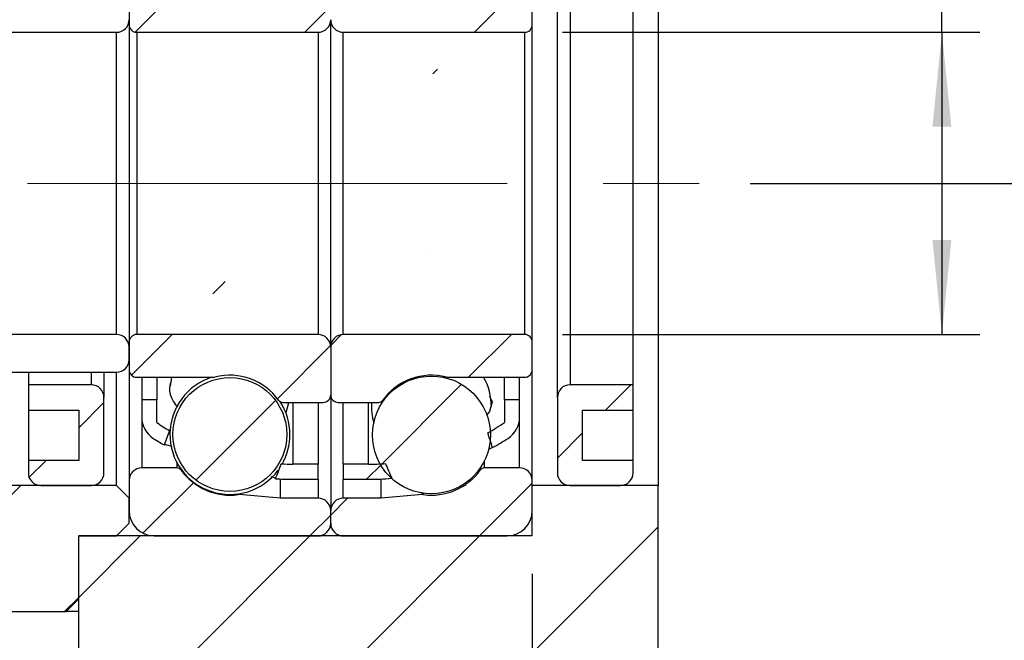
# Model space of a CAD drawing. Header units: millimetres. Extents: x 28 to 295, y 13 to 199.
# Tile 5 of 6: x 244 to 270, y 42 to 58. Entities that reach past the tile are written whole.
import ezdxf

# ---------------------------------------------------------------- set-up
doc = ezdxf.new("R2010")
doc.units = ezdxf.units.MM
doc.linetypes.add('CENTERX2', pattern=[20.319999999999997, 12.7, -2.54, 2.54, -2.54])
doc.layers.add('FORMAT', color=7, linetype='Continuous')
doc.styles.add('SLDTEXTSTYLE0', font='TXT', dxfattribs={"width": 0.75})
doc.dimstyles.new('SLDDIMSTYLE3', dxfattribs={"dimtxt": 3.5, "dimasz": 2.5, "dimexe": 0, "dimexo": 0.0625, "dimgap": 0.875, "dimtad": 1, "dimdec": 1, "dimlfac": 1.5, "dimrnd": 1e-09, "dimzin": 12, "dimdsep": 46, "dimtxsty": 'SLDTEXTSTYLE0', "dimsah": 1, "dimcen": 0.09, "dimadec": 0, "dimazin": 3, "dimtfac": 1, "dimtdec": 1, "dimtmove": 0, "dimatfit": 0, "dimfxl": 0, "dimfrac": 2, "dimtolj": 1, "dimtzin": 12, "dimarcsym": 0})
doc.dimstyles.new('SLDDIMSTYLE4', dxfattribs={"dimtxt": 3.5, "dimasz": 2.5, "dimexe": 0, "dimexo": 0.0625, "dimgap": 0.875, "dimtad": 1, "dimlfac": 1.5, "dimrnd": 1e-09, "dimzin": 12, "dimdsep": 46, "dimtxsty": 'SLDTEXTSTYLE0', "dimsah": 1, "dimcen": 0.09, "dimadec": 0, "dimazin": 3, "dimtfac": 1, "dimtofl": 0, "dimtmove": 0, "dimatfit": 3, "dimfxl": 0, "dimfrac": 2, "dimtolj": 1, "dimtzin": 12, "dimarcsym": 0})
doc.dimstyles.new('SLDDIMSTYLE5', dxfattribs={"dimtxt": 3.5, "dimasz": 2.5, "dimexe": 0, "dimexo": 0.0625, "dimgap": 0.875, "dimtad": 1, "dimlfac": 1.5, "dimrnd": 1e-09, "dimzin": 12, "dimdsep": 46, "dimtxsty": 'SLDTEXTSTYLE0', "dimsah": 1, "dimcen": 0.09, "dimadec": 0, "dimazin": 3, "dimtfac": 1, "dimtmove": 0, "dimatfit": 0, "dimfxl": 0, "dimfrac": 2, "dimtolj": 1, "dimtzin": 12, "dimarcsym": 0})
doc.dimstyles.new('SLDDIMSTYLE7', dxfattribs={"dimtxt": 3.5, "dimasz": 2.5, "dimexe": 0, "dimexo": 0.0625, "dimgap": 0.875, "dimtad": 1, "dimlfac": 1.5, "dimrnd": 1e-09, "dimzin": 12, "dimdsep": 46, "dimtxsty": 'SLDTEXTSTYLE0', "dimsah": 1, "dimcen": 0.09, "dimadec": 0, "dimazin": 3, "dimtol": 1, "dimtp": 0.02, "dimtm": 0.02, "dimtfac": 1, "dimtmove": 0, "dimatfit": 0, "dimfxl": 0, "dimfrac": 2, "dimtolj": 1, "dimarcsym": 0})
pattern_1 = [(45, (0, 0), (-2.245064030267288, 2.245064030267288), [])]

# ---------------------------------------------------------------- blocks, each defined once
blk = doc.blocks.new('_D_14')
at = {"layer": 'FORMAT', "color": 7}
for p, q in [((267.9461222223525, 58.00848453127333), (267.9461222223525, 69.33795329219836)), ((257.9050805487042, 58.00848453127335), (268.9461222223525, 58.00848453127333)), ((267.9461222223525, 58.00848453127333), (267.9461222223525, 50.00848453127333)), ((257.9050805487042, 50.00848453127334), (268.9461222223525, 50.00848453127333))]:
    blk.add_line(p, q, dxfattribs=at)
for points in [[(267.9461222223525, 58.00848453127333), (267.6961222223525, 55.50848453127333), (268.1961222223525, 55.50848453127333)], [(267.9461222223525, 50.00848453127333), (268.1961222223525, 52.50848453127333), (267.6961222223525, 52.50848453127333)]]:
    blk.add_solid(points, dxfattribs=at)
at = {"layer": 'FORMAT', "color": 7, "char_height": 3.5, "attachment_point": 1, "rotation": 90.0000000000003, "style": 'SLDTEXTSTYLE0'}
for s, insert in [('12', (263.3809129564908, 64.16573043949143)), ('%%c', (263.4343851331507, 58.88729304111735))]:
    blk.add_mtext(s, dxfattribs=dict(at, insert=insert))
blk = doc.blocks.new('_D_15')
at = {"layer": 'FORMAT', "color": 7}
for p, q in [((276.4384138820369, 54.00848453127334), (276.4384138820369, 59.50848453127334)), ((262.875117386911, 54.00848453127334), (277.4384138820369, 54.00848453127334)), ((276.4384138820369, 54.00848453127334), (276.4384138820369, 37.34181786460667)), ((261.4384138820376, 37.34181786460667), (277.4384138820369, 37.34181786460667)), ((276.4384138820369, 37.34181786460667), (276.4384138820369, 31.84181786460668))]:
    blk.add_line(p, q, dxfattribs=at)
for points in [[(276.4384138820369, 54.00848453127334), (276.6884138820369, 56.50848453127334), (276.1884138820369, 56.50848453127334)], [(276.4384138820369, 37.34181786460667), (276.1884138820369, 34.84181786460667), (276.6884138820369, 34.84181786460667)]]:
    blk.add_solid(points, dxfattribs=at)
at = {"layer": 'FORMAT', "color": 7, "char_height": 3.5, "attachment_point": 1, "rotation": 90.00000000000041, "style": 'SLDTEXTSTYLE0'}
for s, insert in [('±0.02', (271.926676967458, 42.30858179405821)), ('25', (271.9266769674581, 35.82385940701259))]:
    blk.add_mtext(s, dxfattribs=dict(at, insert=insert))
blk = doc.blocks.new('_D_16')
at = {"layer": 'FORMAT', "color": 7}
for p, q in [((257.1050805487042, 43.67515119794), (257.1050805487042, 29.50688863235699)), ((260.4384138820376, 36.34181786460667), (260.4384138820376, 29.50688863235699)), ((257.1050805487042, 30.50688863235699), (251.6050805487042, 30.50688863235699)), ((257.1050805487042, 30.50688863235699), (260.4384138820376, 30.50688863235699)), ((260.4384138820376, 30.50688863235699), (266.0394746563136, 30.50688863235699))]:
    blk.add_line(p, q, dxfattribs=at)
for points in [[(257.1050805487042, 30.50688863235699), (254.6050805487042, 30.75688863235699), (254.6050805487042, 30.25688863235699)], [(260.4384138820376, 30.50688863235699), (262.9384138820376, 30.25688863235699), (262.9384138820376, 30.75688863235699)]]:
    blk.add_solid(points, dxfattribs=at)
at = {"layer": 'FORMAT', "color": 7, "insert": (263.4533634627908, 35.01862554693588), "char_height": 3.5, "attachment_point": 1, "style": 'SLDTEXTSTYLE0'}
blk.add_mtext('5', dxfattribs=at)
blk = doc.blocks.new('_D_17')
at = {"layer": 'FORMAT', "color": 7}
for p, q in [((237.3717472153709, 57.34181786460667), (237.3717472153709, 29.50688863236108)), ((257.1050805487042, 43.67515119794), (257.1050805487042, 29.50688863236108)), ((237.3717472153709, 30.50688863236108), (231.8717472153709, 30.50688863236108)), ((237.3717472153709, 30.50688863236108), (257.1050805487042, 30.50688863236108)), ((257.1050805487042, 30.50688863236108), (262.6050805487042, 30.50688863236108))]:
    blk.add_line(p, q, dxfattribs=at)
for points in [[(237.3717472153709, 30.50688863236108), (234.8717472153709, 30.75688863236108), (234.8717472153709, 30.25688863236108)], [(257.1050805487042, 30.50688863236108), (259.6050805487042, 30.25688863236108), (259.6050805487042, 30.75688863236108)]]:
    blk.add_solid(points, dxfattribs=at)
at = {"layer": 'FORMAT', "color": 7, "char_height": 3.5, "attachment_point": 1, "style": 'SLDTEXTSTYLE0'}
for s, insert in [('(', (241.6886443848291, 35.01862554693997)), (')', (252.4608670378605, 35.01862554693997)), ('29.6', (243.4094777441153, 35.01862554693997))]:
    blk.add_mtext(s, dxfattribs=dict(at, insert=insert))

msp = doc.modelspace()

# ---------------------------------------------------------------- hatches: boundary and pattern name
at = {"layer": 'FORMAT', "linetype": 'Continuous', "lineweight": 18}
h = msp.add_hatch(dxfattribs=at)
h.set_pattern_fill('ANSI31', color=256, style=0)
h.set_pattern_definition(pattern_1)
edge = h.paths.add_edge_path(flags=0)
edge.add_line((252.1050805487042, 61.84181786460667), (252.1050805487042, 61.44181786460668))
edge.add_line((252.1050805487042, 61.44181786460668), (252.7717472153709, 61.44181786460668))
edge.add_arc((252.7717472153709, 55.00090877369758), 6.440909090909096, 79.53083814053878, 89.9999999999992, ccw=False)
edge.add_ellipse((251.9458493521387, 54.00848453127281), major_axis=(3.065339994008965, 8.045773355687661), ratio=0.1800248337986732, start_angle=21.885359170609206, end_angle=28.63573755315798, ccw=False)
edge.add_arc((252.7717472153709, 55.00090877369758), 6.840909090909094, 77.51735067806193, 90)
edge.add_line((252.7717472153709, 61.84181786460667), (252.1050805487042, 61.84181786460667))
h = msp.add_hatch(dxfattribs=at)
h.set_pattern_fill('ANSI31', color=256, style=0)
h.set_pattern_definition(pattern_1)
edge = h.paths.add_edge_path(flags=0)
edge.add_arc((256.1050805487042, 60.19803859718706), 0.6666666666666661, 0, 57.32471344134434)
edge.add_arc((252.7717472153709, 55.00090877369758), 6.840909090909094, 57.32471344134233, 68.0880434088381)
edge.add_ellipse((251.9458493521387, 54.00848453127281), major_axis=(3.065339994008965, 8.045773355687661), ratio=0.1800248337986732, start_angle=332.77050959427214, end_angle=339.43376849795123, ccw=False)
edge.add_arc((252.7717472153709, 55.00090877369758), 6.440909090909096, 56.018353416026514, 66.55645115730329, ccw=False)
edge.add_line((256.3717472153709, 60.34181786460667), (256.3717472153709, 59.74181786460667))
edge.add_line((256.3717472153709, 59.74181786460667), (256.7717472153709, 59.74181786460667))
edge.add_line((256.7717472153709, 59.74181786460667), (256.7717472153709, 60.19803859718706))
h = msp.add_hatch(dxfattribs=at)
h.set_pattern_fill('ANSI31', color=256, style=0)
h.set_pattern_definition(pattern_1)
edge = h.paths.add_edge_path(flags=0)
edge.add_line((246.4384138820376, 58.94181786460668), (246.4384138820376, 58.20848453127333))
edge.add_arc((246.6384138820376, 58.20848453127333), 0.2000000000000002, 180, 270.0000000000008)
edge.add_line((246.6384138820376, 58.00848453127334), (251.4384138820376, 58.00848453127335))
edge.add_arc((251.4384138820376, 58.34181786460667), 0.3333333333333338, 270.0000000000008, 360.000000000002)
edge.add_line((251.7717472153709, 58.34181786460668), (251.7717472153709, 59.60848453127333))
edge.add_arc((251.5717472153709, 59.60848453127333), 0.2000000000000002, 0, 90)
edge.add_line((251.5717472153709, 59.80848453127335), (250.5055331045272, 59.80848453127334))
edge.add_arc((250.5055331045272, 59.67515119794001), 0.1333333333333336, 90, 144.4710803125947)
edge.add_arc((249.1050805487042, 60.67515119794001), 1.5875, 255.5861465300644, 324.4710803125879, ccw=False)
edge.add_arc((248.6767237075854, 59.00848453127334), 0.1333333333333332, 75.5861465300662, 90)
edge.add_line((248.6767237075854, 59.14181786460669), (246.6384138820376, 59.14181786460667))
edge.add_arc((246.6384138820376, 58.94181786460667), 0.2, 90, 179.9999999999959)
h = msp.add_hatch(dxfattribs=at)
h.set_pattern_fill('ANSI31', color=256, style=0)
h.set_pattern_definition(pattern_1)
edge = h.paths.add_edge_path(flags=0)
edge.add_line((252.1050805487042, 58.00848453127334), (256.9050805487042, 58.00848453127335))
edge.add_arc((256.9050805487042, 58.20848453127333), 0.2000000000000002, 270.0000000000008, 360.0000000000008)
edge.add_line((257.1050805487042, 58.20848453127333), (257.1050805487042, 58.94181786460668))
edge.add_arc((256.9050805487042, 58.94181786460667), 0.2, 4.071109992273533e-12, 90)
edge.add_line((256.9050805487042, 59.14181786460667), (254.8667707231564, 59.14181786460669))
edge.add_arc((254.8667707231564, 59.00848453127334), 0.1333333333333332, 90, 104.4138534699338)
edge.add_arc((254.4384138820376, 60.67515119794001), 1.5875, 215.5289196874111, 284.4138534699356, ccw=False)
edge.add_arc((253.0379613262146, 59.67515119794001), 0.1333333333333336, 35.52891968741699, 90)
edge.add_line((253.0379613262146, 59.80848453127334), (251.9717472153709, 59.80848453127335))
edge.add_arc((251.9717472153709, 59.60848453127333), 0.2000000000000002, 90, 180)
edge.add_line((251.7717472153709, 59.60848453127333), (251.7717472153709, 58.34181786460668))
edge.add_arc((252.1050805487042, 58.34181786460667), 0.3333333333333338, 179.9999999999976, 270.0000000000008)
h = msp.add_hatch(dxfattribs=at)
h.set_pattern_fill('ANSI31', color=256, style=0)
h.set_pattern_definition(pattern_1)
edge = h.paths.add_edge_path(flags=0)
edge.add_line((242.7717472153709, 58.34181786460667), (243.1050805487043, 58.00848453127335))
edge.add_line((243.1050805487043, 58.00848453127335), (246.1050805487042, 58.00848453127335))
edge.add_arc((246.1050805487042, 58.34181786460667), 0.3333333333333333, 270.0000000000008, 360.0000000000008)
edge.add_line((246.4384138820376, 58.34181786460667), (246.4384138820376, 58.67515119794))
edge.add_arc((246.1050805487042, 58.67515119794), 0.3333333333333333, 0, 90)
edge.add_line((246.1050805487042, 59.00848453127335), (243.1050805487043, 59.00848453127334))
edge.add_line((243.1050805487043, 59.00848453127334), (242.7717472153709, 58.67515119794))
edge.add_line((242.7717472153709, 58.67515119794), (242.7717472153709, 58.34181786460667))
h = msp.add_hatch(dxfattribs=at)
h.set_pattern_fill('ANSI31', color=256, style=0)
h.set_pattern_definition(pattern_1)
edge = h.paths.add_edge_path(flags=0)
edge.add_arc((247.4384138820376, 47.81893046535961), 0.6666666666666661, 180, 237.3247134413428)
edge.add_arc((250.7717472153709, 53.0160602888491), 6.840909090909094, 237.3247134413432, 240.1493328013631)
edge.add_ellipse((251.5976450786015, 54.00848453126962), major_axis=(-21.24056130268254, -56.78929916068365), ratio=0.02556424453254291, start_angle=277.1656216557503, end_angle=277.55242861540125, ccw=False)
edge.add_arc((250.7717472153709, 53.0160602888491), 6.440909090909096, 236.0183534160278, 239.55125600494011, ccw=False)
edge.add_line((247.1717472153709, 47.67515119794), (247.1717472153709, 48.27515119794))
edge.add_line((247.1717472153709, 48.27515119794), (246.7717472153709, 48.27515119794))
edge.add_line((246.7717472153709, 48.27515119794), (246.7717472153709, 47.81893046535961))
h = msp.add_hatch(dxfattribs=at)
h.set_pattern_fill('ANSI31', color=256, style=0)
h.set_pattern_definition(pattern_1)
edge = h.paths.add_edge_path(flags=0)
edge.add_ellipse((251.9458493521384, 54.00848453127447), major_axis=(6.317948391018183, -16.82634770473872), ratio=0.08623864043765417, start_angle=63.59837899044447, end_angle=65.0375919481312, ccw=False)
edge.add_arc((252.7717472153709, 53.0160602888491), 6.840909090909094, 298.6810139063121, 302.6752865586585)
edge.add_arc((256.1050805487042, 47.81893046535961), 0.6666666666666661, 302.6752865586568, 360.0000000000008)
edge.add_line((256.7717472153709, 47.81893046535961), (256.7717472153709, 48.27515119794))
edge.add_line((256.7717472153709, 48.27515119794), (256.3717472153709, 48.27515119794))
edge.add_line((256.3717472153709, 48.27515119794), (256.3717472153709, 47.67515119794))
edge.add_arc((252.7717472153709, 53.0160602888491), 6.440909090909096, 299.3396430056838, 303.98164658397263, ccw=False)
h = msp.add_hatch(dxfattribs=at)
h.set_pattern_fill('ANSI31', color=256, style=0)
h.set_pattern_definition(pattern_1)
edge = h.paths.add_edge_path(flags=0)
edge.add_line((251.4384138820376, 46.17515119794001), (251.4384138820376, 46.57515119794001))
edge.add_line((251.4384138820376, 46.57515119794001), (250.7717472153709, 46.57515119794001))
edge.add_arc((250.7717472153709, 53.0160602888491), 6.440909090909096, 267.2509269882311, 270, ccw=False)
edge.add_ellipse((251.5976450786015, 54.00848453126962), major_axis=(-21.24056130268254, -56.78929916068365), ratio=0.02556424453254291, start_angle=82.63528271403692, end_angle=83.03450359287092, ccw=False)
edge.add_arc((250.7717472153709, 53.0160602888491), 6.840909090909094, 266.1693711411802, 270.0000000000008)
edge.add_line((250.7717472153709, 46.17515119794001), (251.4384138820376, 46.17515119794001))
h = msp.add_hatch(dxfattribs=at)
h.set_pattern_fill('ANSI31', color=256, style=0)
h.set_pattern_definition(pattern_1)
edge = h.paths.add_edge_path(flags=0)
edge.add_arc((252.7717472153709, 53.0160602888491), 6.440909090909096, 270, 274.0074437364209, ccw=False)
edge.add_line((252.7717472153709, 46.57515119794), (252.1050805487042, 46.57515119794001))
edge.add_line((252.1050805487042, 46.57515119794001), (252.1050805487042, 46.17515119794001))
edge.add_line((252.1050805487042, 46.17515119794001), (252.7717472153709, 46.17515119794))
edge.add_arc((252.7717472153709, 53.0160602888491), 6.840909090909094, 270.0000000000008, 275.1492471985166)
edge.add_ellipse((251.9458493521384, 54.00848453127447), major_axis=(6.317948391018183, -16.82634770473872), ratio=0.08623864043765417, start_angle=294.2875728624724, end_angle=295.7686352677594, ccw=False)
h = msp.add_hatch(dxfattribs=at)
h.set_pattern_fill('ANSI31', color=256, style=0)
h.set_pattern_definition(pattern_1)
edge = h.paths.add_edge_path(flags=0)
edge.add_line((243.1050805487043, 50.00848453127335), (242.7717472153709, 49.67515119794))
edge.add_line((242.7717472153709, 49.67515119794), (242.7717472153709, 49.34181786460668))
edge.add_line((242.7717472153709, 49.34181786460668), (243.1050805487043, 49.00848453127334))
edge.add_line((243.1050805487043, 49.00848453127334), (246.1050805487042, 49.00848453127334))
edge.add_arc((246.1050805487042, 49.34181786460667), 0.3333333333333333, 270.0000000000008, 360.0000000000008)
edge.add_line((246.4384138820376, 49.34181786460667), (246.4384138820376, 49.67515119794))
edge.add_arc((246.1050805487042, 49.67515119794), 0.3333333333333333, 0, 90)
edge.add_line((246.1050805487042, 50.00848453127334), (243.1050805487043, 50.00848453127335))
h = msp.add_hatch(dxfattribs=at)
h.set_pattern_fill('ANSI31', color=256, style=0)
h.set_pattern_definition(pattern_1)
edge = h.paths.add_edge_path(flags=0)
edge.add_line((251.4384138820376, 50.00848453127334), (246.6384138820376, 50.00848453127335))
edge.add_arc((246.6384138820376, 49.80848453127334), 0.2000000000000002, 90, 180)
edge.add_line((246.4384138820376, 49.80848453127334), (246.4384138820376, 49.07515119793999))
edge.add_arc((246.6384138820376, 49.07515119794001), 0.2, 180.0000000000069, 270.0000000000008)
edge.add_line((246.6384138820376, 48.87515119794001), (248.6767237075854, 48.87515119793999))
edge.add_arc((248.6767237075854, 49.00848453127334), 0.1333333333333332, 270.0000000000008, 284.4138534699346)
edge.add_arc((249.1050805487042, 47.34181786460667), 1.5875, 35.52891968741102, 104.4138534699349, ccw=False)
edge.add_arc((250.5055331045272, 48.34181786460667), 0.1333333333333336, 215.5289196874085, 270.0000000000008)
edge.add_line((250.5055331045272, 48.20848453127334), (251.5717472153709, 48.20848453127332))
edge.add_arc((251.5717472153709, 48.40848453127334), 0.2000000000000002, 270.0000000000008, 360.0000000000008)
edge.add_line((251.7717472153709, 48.40848453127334), (251.7717472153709, 49.67515119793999))
edge.add_arc((251.4384138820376, 49.67515119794), 0.3333333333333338, 359.9999999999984, 450.0000000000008)
h = msp.add_hatch(dxfattribs=at)
h.set_pattern_fill('ANSI31', color=256, style=0)
h.set_pattern_definition(pattern_1)
edge = h.paths.add_edge_path(flags=0)
edge.add_line((257.1050805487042, 49.07515119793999), (257.1050805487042, 49.80848453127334))
edge.add_arc((256.9050805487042, 49.80848453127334), 0.2000000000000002, 0, 90)
edge.add_line((256.9050805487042, 50.00848453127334), (252.1050805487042, 50.00848453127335))
edge.add_arc((252.1050805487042, 49.67515119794), 0.3333333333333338, 90, 180.0000000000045)
edge.add_line((251.7717472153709, 49.67515119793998), (251.7717472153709, 48.40848453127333))
edge.add_arc((251.9717472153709, 48.40848453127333), 0.2000000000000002, 180, 270.0000000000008)
edge.add_line((251.9717472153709, 48.20848453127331), (253.0379613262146, 48.20848453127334))
edge.add_arc((253.0379613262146, 48.34181786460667), 0.1333333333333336, 270.0000000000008, 324.4710803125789)
edge.add_arc((254.4384138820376, 47.34181786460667), 1.5875, 75.5861465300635, 144.4710803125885, ccw=False)
edge.add_arc((254.8667707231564, 49.00848453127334), 0.1333333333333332, 255.5861465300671, 270.0000000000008)
edge.add_line((254.8667707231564, 48.87515119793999), (256.9050805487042, 48.87515119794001))
edge.add_arc((256.9050805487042, 49.07515119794), 0.2, 270.0000000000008, 359.9999999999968)
h = msp.add_hatch(dxfattribs=at)
h.set_pattern_fill('ANSI31', color=256, style=0)
h.set_pattern_definition(pattern_1)
edge = h.paths.add_edge_path(flags=0)
edge.add_arc((249.1050805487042, 47.36050711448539), 1.507088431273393, 0, 360)
h = msp.add_hatch(dxfattribs=at)
h.set_pattern_fill('ANSI31', color=256, style=0)
h.set_pattern_definition(pattern_1)
edge = h.paths.add_edge_path(flags=0)
edge.add_arc((254.4384138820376, 47.34844725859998), 1.559425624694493, 0, 360)
h = msp.add_hatch(dxfattribs=at)
h.set_pattern_fill('ANSI31', color=256, style=0)
h.set_pattern_definition(pattern_1)
edge = h.paths.add_edge_path(flags=0)
edge.add_line((243.7717472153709, 48.00848453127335), (245.1050805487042, 48.00848453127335))
edge.add_line((245.1050805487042, 48.00848453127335), (245.1050805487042, 46.67515119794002))
edge.add_line((245.1050805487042, 46.67515119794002), (243.7717472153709, 46.67515119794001))
edge.add_line((243.7717472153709, 46.67515119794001), (243.7717472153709, 46.34181786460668))
edge.add_arc((244.1050805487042, 46.34181786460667), 0.3333333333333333, 179.9999999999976, 270.0000000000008)
edge.add_line((244.1050805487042, 46.00848453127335), (245.4384138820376, 46.00848453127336))
edge.add_arc((245.4384138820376, 46.34181786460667), 0.3333333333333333, 270.0000000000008, 360.0000000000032)
edge.add_line((245.7717472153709, 46.34181786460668), (245.7717472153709, 48.34181786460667))
edge.add_arc((245.4384138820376, 48.34181786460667), 0.3333333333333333, 0, 90)
edge.add_line((245.4384138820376, 48.67515119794), (243.7717472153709, 48.67515119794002))
edge.add_line((243.7717472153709, 48.67515119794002), (243.7717472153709, 48.00848453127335))
h = msp.add_hatch(dxfattribs=at)
h.set_pattern_fill('ANSI31', color=256, style=0)
h.set_pattern_definition(pattern_1)
edge = h.paths.add_edge_path(flags=0)
edge.add_line((259.7717472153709, 46.67515119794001), (258.4384138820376, 46.67515119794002))
edge.add_line((258.4384138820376, 46.67515119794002), (258.4384138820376, 48.00848453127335))
edge.add_line((258.4384138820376, 48.00848453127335), (259.7717472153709, 48.00848453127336))
edge.add_line((259.7717472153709, 48.00848453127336), (259.7717472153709, 48.67515119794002))
edge.add_line((259.7717472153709, 48.67515119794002), (258.1050805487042, 48.67515119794))
edge.add_arc((258.1050805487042, 48.34181786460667), 0.3333333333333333, 90, 180)
edge.add_line((257.7717472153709, 48.34181786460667), (257.7717472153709, 46.34181786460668))
edge.add_arc((258.1050805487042, 46.34181786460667), 0.3333333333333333, 179.9999999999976, 270.0000000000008)
edge.add_line((258.1050805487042, 46.00848453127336), (259.4384138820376, 46.00848453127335))
edge.add_arc((259.4384138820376, 46.34181786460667), 0.3333333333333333, 270.0000000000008, 360.0000000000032)
edge.add_line((259.7717472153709, 46.34181786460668), (259.7717472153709, 46.67515119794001))
h = msp.add_hatch(dxfattribs=at)
h.set_pattern_fill('ANSI31', color=256, style=0)
h.set_pattern_definition(pattern_1)
edge = h.paths.add_edge_path(flags=0)
edge.add_line((247.1050805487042, 44.67515119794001), (251.4384138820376, 44.67515119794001))
edge.add_arc((251.4384138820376, 45.00848453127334), 0.3333333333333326, 270.0000000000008, 360.0000000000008)
edge.add_line((251.7717472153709, 45.00848453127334), (251.7717472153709, 45.34181786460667))
edge.add_arc((251.4384138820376, 45.34181786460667), 0.3333333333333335, 0, 90)
edge.add_line((251.4384138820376, 45.67515119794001), (250.4384138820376, 45.67515119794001))
edge.add_line((250.4384138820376, 45.67515119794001), (249.3530047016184, 45.77011219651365))
edge.add_arc((249.3413839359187, 45.63728623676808), 0.1333333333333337, 84.99999999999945, 97.89274711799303)
edge.add_arc((249.1050805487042, 47.34181786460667), 1.5875, 215.5289196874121, 277.8927471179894, ccw=False)
edge.add_arc((247.7046279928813, 46.34181786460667), 0.133333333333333, 35.52891968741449, 90)
edge.add_line((247.7046279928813, 46.47515119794), (246.7717472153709, 46.47515119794))
edge.add_arc((246.7717472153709, 46.14181786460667), 0.3333333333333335, 90, 180)
edge.add_line((246.4384138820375, 46.14181786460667), (246.4384138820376, 45.34181786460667))
edge.add_arc((247.1050805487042, 45.34181786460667), 0.6666666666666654, 180, 270.0000000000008)
h = msp.add_hatch(dxfattribs=at)
h.set_pattern_fill('ANSI31', color=256, style=0)
h.set_pattern_definition(pattern_1)
edge = h.paths.add_edge_path(flags=0)
edge.add_line((251.7717472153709, 45.34181786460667), (251.7717472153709, 45.00848453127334))
edge.add_arc((252.1050805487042, 45.00848453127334), 0.3333333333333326, 180, 270.0000000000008)
edge.add_line((252.1050805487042, 44.67515119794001), (256.4384138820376, 44.67515119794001))
edge.add_arc((256.4384138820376, 45.34181786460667), 0.6666666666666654, 270.0000000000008, 360.0000000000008)
edge.add_line((257.1050805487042, 45.34181786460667), (257.1050805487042, 46.14181786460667))
edge.add_arc((256.7717472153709, 46.14181786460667), 0.3333333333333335, 0, 90)
edge.add_line((256.7717472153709, 46.47515119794), (255.8388664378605, 46.47515119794))
edge.add_arc((255.8388664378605, 46.34181786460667), 0.133333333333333, 90, 144.4710803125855)
edge.add_arc((254.4384138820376, 47.34181786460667), 1.5875, 262.1072528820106, 324.4710803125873, ccw=False)
edge.add_arc((254.2021104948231, 45.63728623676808), 0.1333333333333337, 82.10725288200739, 95.00000000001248)
edge.add_line((254.1904897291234, 45.77011219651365), (253.1050805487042, 45.67515119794))
edge.add_line((253.1050805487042, 45.67515119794), (252.1050805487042, 45.67515119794))
edge.add_arc((252.1050805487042, 45.34181786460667), 0.3333333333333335, 90, 180)
h = msp.add_hatch(dxfattribs=at)
h.set_pattern_fill('ANSI31', color=256, style=0)
h.set_pattern_definition(pattern_1)
h.paths.add_polyline_path([(246.4384138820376, 45.67515119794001), (246.1050805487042, 46.00848453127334), (241.1050805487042, 46.00848453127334), (240.7717472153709, 45.67515119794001), (240.7717472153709, 43.00848453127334), (241.1050805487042, 42.67515119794), (244.7717472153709, 42.67515119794), (245.1050805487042, 43.00848453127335), (245.1050805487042, 44.67515119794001), (246.1050805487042, 44.67515119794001), (246.4384138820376, 45.00848453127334)], flags=0)
h = msp.add_hatch(dxfattribs=at)
h.set_pattern_fill('ANSI31', color=256, style=0)
h.set_pattern_definition(pattern_1)
h.paths.add_polyline_path([(245.1050805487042, 37.34181786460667), (260.4384138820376, 37.34181786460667), (260.4384138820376, 46.00848453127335), (257.1050805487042, 46.00848453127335), (257.1050805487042, 44.67515119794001), (245.1050805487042, 44.67515119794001)], flags=0)

# ---------------------------------------------------------------- linework, layer by layer
at = {"color": 7, "linetype": 'Continuous', "lineweight": 25}
for p, q in [((260.4384138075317, 62.00848460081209), (260.4384138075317, 46.00848446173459)), ((257.7717472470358, 48.34181755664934), (257.7717472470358, 59.67515150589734)), ((258.1050805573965, 59.34181811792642), (258.1050805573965, 48.67515094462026)), ((259.7717473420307, 48.67515094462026), (259.7717473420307, 59.34181811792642)), ((246.4384133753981, 58.94181786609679), (246.4384133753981, 58.2084845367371)), ((257.1050805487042, 58.2084845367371), (257.1050805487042, 58.94181786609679)), ((246.4384133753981, 58.2084845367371), (246.4384133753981, 49.80848452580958)), ((251.7717469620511, 49.67515110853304), (251.7717469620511, 58.34181795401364)), ((257.1050805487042, 49.80848452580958), (257.1050805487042, 58.2084845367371)), ((243.1050807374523, 58.00848456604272), (246.1050806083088, 58.00848456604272)), ((246.1050806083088, 50.00848449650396), (246.1050806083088, 58.00848456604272)), ((246.638414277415, 58.00848456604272), (251.4384135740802, 58.00848456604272)), ((246.638414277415, 58.00848456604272), (246.638414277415, 50.00848449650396)), ((251.4384135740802, 58.00848456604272), (251.4384135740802, 50.00848449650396)), ((252.1050806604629, 58.00848456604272), (256.9050805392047, 58.00848456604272)), ((252.1050806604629, 50.00848449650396), (252.1050806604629, 58.00848456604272)), ((256.9050805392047, 50.00848449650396), (256.9050805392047, 58.00848456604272)), ((246.1050806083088, 50.00848449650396), (243.1050807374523, 50.00848449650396)), ((246.4384133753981, 49.80848452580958), (246.4384133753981, 49.07515119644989)), ((251.4384135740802, 50.00848449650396), (246.638414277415, 50.00848449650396)), ((256.9050805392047, 50.00848449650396), (252.1050806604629, 50.00848449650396)), ((257.1050805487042, 49.07515119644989), (257.1050805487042, 49.80848452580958)), ((246.4384133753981, 49.34181772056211), (246.4384133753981, 49.67515110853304)), ((251.7717469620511, 49.67515110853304), (251.7717469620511, 48.4084847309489)), ((243.1050807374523, 49.00848464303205), (246.1050806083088, 49.00848464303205)), ((243.7717475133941, 49.00848464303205), (243.7717475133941, 48.67515094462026)), ((245.7717465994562, 49.00848464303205), (245.7717465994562, 48.34181755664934)), ((246.1050806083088, 46.00848446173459), (246.1050806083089, 49.00848464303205)), ((246.4384133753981, 49.07515119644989), (246.4384133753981, 46.14181756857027)), ((257.1050805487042, 46.14181756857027), (257.1050805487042, 49.07515119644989)), ((246.638414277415, 48.87515122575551), (248.6767236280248, 48.87515122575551)), ((246.7717473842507, 48.87515122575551), (246.7717473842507, 48.2751510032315)), ((247.1717473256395, 48.87515122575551), (247.1717473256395, 48.2751510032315)), ((254.8667707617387, 48.87515122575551), (256.9050805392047, 48.87515122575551)), ((256.3717472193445, 48.2751510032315), (256.3717472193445, 48.87515122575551)), ((256.7717471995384, 48.2751510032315), (256.7717471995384, 48.87515122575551)), ((243.7717475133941, 48.67515094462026), (243.7717475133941, 48.00848478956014)), ((245.438413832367, 48.67515094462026), (243.7717475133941, 48.67515094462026)), ((259.7717473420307, 48.67515094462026), (258.1050805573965, 48.67515094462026)), ((259.7717473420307, 48.00848478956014), (259.7717473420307, 48.67515094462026)), ((245.7717465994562, 46.34181784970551), (245.7717465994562, 48.34181755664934)), ((246.7717473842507, 48.2751510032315), (246.7717473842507, 47.81893022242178)), ((247.1717473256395, 48.2751510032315), (246.7717473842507, 48.2751510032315)), ((247.1717473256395, 47.67515140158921), (247.1717473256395, 48.2751510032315)), ((250.5055332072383, 48.20848444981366), (251.5717473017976, 48.20848444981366)), ((251.4384135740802, 48.20848444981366), (251.4384135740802, 46.57515140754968)), ((251.7717469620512, 48.4084847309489), (251.7717469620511, 45.34181768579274)), ((251.9717472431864, 48.20848444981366), (253.0379613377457, 48.20848444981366)), ((252.1050806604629, 46.57515140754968), (252.105080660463, 48.20848444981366)), ((256.3717472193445, 48.2751510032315), (256.3717472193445, 47.67515140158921)), ((256.7717471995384, 48.2751510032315), (256.3717472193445, 48.2751510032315)), ((256.7717471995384, 47.81893022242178), (256.7717471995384, 48.2751510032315)), ((257.7717472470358, 48.34181755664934), (257.7717472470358, 46.34181784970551)), ((243.7717475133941, 48.00848478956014), (245.1050810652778, 48.00848478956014)), ((243.7717475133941, 48.00848478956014), (243.7717475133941, 46.67515123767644)), ((245.1050810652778, 48.00848478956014), (245.1050810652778, 46.67515123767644)), ((258.4384139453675, 48.00848478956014), (259.7717473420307, 48.00848478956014)), ((258.4384139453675, 46.67515123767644), (258.4384139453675, 48.00848478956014)), ((259.7717473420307, 46.67515123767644), (259.7717473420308, 48.00848478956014)), ((247.5015410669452, 47.47340023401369), (247.5398500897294, 47.46499163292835)), ((247.5077045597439, 47.46346302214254), (247.5035527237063, 47.47015674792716)), ((256.0549239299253, 47.01449476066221), (255.9487120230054, 46.96381218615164)), ((243.7717475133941, 46.67515123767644), (243.7717475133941, 46.34181784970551)), ((245.1050810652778, 46.67515123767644), (243.7717475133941, 46.67515123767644)), ((259.7717473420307, 46.67515123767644), (258.4384139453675, 46.67515123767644)), ((259.7717473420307, 46.34181784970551), (259.7717473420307, 46.67515123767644)), ((247.7046277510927, 46.47515095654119), (246.7717473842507, 46.47515095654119)), ((250.4716994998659, 46.58538415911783), (250.4628283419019, 46.58256349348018)), ((251.4384135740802, 46.57515140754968), (250.7717474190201, 46.57515140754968)), ((251.4384135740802, 46.17515146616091), (251.4384135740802, 46.57515140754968)), ((252.1050806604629, 46.57515140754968), (252.1050806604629, 46.17515146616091)), ((252.7717471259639, 46.57515140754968), (252.1050806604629, 46.57515140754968)), ((256.7717471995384, 46.47515095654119), (255.8388664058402, 46.47515095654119)), ((246.4384133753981, 46.14181756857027), (246.4384133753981, 45.34181768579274)), ((250.4384140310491, 46.18327694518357), (250.4384140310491, 45.67515107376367)), ((250.7717474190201, 46.17515146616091), (251.4384135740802, 46.17515146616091)), ((252.1050806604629, 46.17515146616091), (252.7717471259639, 46.17515146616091)), ((253.1050805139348, 45.67515107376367), (253.1050805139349, 46.18327694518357)), ((257.1050805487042, 45.34181768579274), (257.1050805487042, 46.14181756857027)), ((246.1050806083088, 46.00848446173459), (241.1050804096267, 46.00848446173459)), ((244.1050802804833, 46.00848446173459), (245.438413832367, 46.00848446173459)), ((246.1050806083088, 46.00848446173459), (246.4384133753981, 45.67515107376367)), ((257.1050805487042, 44.67515090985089), (257.1050805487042, 46.00848446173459)), ((260.4384138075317, 46.00848446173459), (257.1050805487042, 46.00848446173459)), ((258.1050805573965, 46.00848446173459), (259.4384139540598, 46.00848446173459)), ((260.4384138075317, 37.34181761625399), (260.4384138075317, 46.00848446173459)), ((246.4384133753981, 45.00848429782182), (246.4384133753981, 45.67515107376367)), ((250.4384140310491, 45.67515107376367), (249.3530047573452, 45.77011244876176)), ((251.4384135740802, 45.67515107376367), (250.4384140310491, 45.67515107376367)), ((253.1050805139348, 45.67515107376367), (252.1050806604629, 45.67515107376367)), ((254.1904897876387, 45.77011244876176), (253.1050805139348, 45.67515107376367)), ((251.7717469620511, 45.00848429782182), (251.7717469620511, 45.34181768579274)), ((246.4384133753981, 45.00848429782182), (246.1050806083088, 44.67515090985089)), ((245.1050810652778, 37.34181761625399), (245.1050810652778, 44.67515090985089)), ((257.1050805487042, 44.67515090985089), (245.1050810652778, 44.67515090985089)), ((245.1050810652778, 44.67515090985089), (246.1050806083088, 44.67515090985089)), ((245.1050810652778, 43.00848459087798), (245.1050810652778, 44.67515090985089)), ((247.1050807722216, 44.67515090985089), (251.4384135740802, 44.67515090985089)), ((252.1050806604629, 44.67515090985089), (256.4384138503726, 44.67515090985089)), ((245.1050810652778, 43.00848459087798), (244.7717470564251, 42.67515058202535)), ((241.1050804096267, 42.67515058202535), (244.7717470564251, 42.67515058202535)), ((245.1050810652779, 42.67515058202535), (244.7717470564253, 42.67515058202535))]:
    msp.add_line(p, q, dxfattribs=at)
at = {"color": 8, "linetype": 'Continuous', "lineweight": 25}
for p, q in [((245.438413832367, 48.67515094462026), (245.438413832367, 49.00848464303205)), ((250.7717474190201, 48.20848444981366), (250.7717474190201, 46.57515140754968)), ((252.7717471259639, 46.57515140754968), (252.7717471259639, 48.20848444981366)), ((246.7717473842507, 47.81893022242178), (246.7717473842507, 46.47515095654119)), ((256.7717471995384, 46.47515095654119), (256.7717471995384, 47.81893022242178)), ((255.8388664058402, 46.47515095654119), (255.8388664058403, 46.66248711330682)), ((247.7046277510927, 46.61291840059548), (247.7046277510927, 46.47515095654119)), ((247.8131373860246, 46.43798870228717), (247.8131373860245, 46.4192995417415)), ((255.7303568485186, 46.4192995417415), (255.7303568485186, 46.4751248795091)), ((251.4384135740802, 46.17515146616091), (251.4384135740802, 45.67515107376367)), ((252.1050806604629, 45.67515107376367), (252.1050806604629, 46.17515146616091)), ((249.323074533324, 45.78804599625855), (249.323074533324, 45.76935621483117)), ((249.3530047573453, 45.79248592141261), (249.3530047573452, 45.77011244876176)), ((254.1904897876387, 45.77011244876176), (254.1904897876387, 45.80885608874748)), ((254.2204197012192, 45.76935621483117), (254.2204197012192, 45.80433358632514))]:
    msp.add_line(p, q, dxfattribs=at)
at = {"color": 7, "linetype": 'Continuous', "lineweight": 25, "flags": 128}
for points in [[(247.5624017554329, 48.87515122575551), (247.5239716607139, 48.64288930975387), (247.5234687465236, 48.63719085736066)], [(250.5867047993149, 47.93054674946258), (250.5913533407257, 47.94277936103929), (250.6654754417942, 48.20848444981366)], [(255.9761508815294, 48.37233513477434), (256.0449816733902, 48.22526439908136), (255.9760873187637, 47.96715331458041), (255.9031127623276, 47.87702922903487)], [(247.5753247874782, 47.03929774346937), (247.4120918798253, 47.08416451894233), (247.3693131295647, 47.0874210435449)], [(250.3120497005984, 46.19656753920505), (250.308394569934, 46.20495068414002), (250.1998687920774, 46.24320879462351)]]:
    msp.add_lwpolyline(points, dxfattribs=at)
at = {"color": 7, "linetype": 'Continuous', "lineweight": 25}
for centre, radius in [((249.1050805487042, 47.36050711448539), 1.507088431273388), ((254.4384138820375, 47.34844725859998), 1.559425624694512)]:
    msp.add_circle(centre, radius, dxfattribs=at)
for centre, radius, start, end in [((246.1050805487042, 58.34181786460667), 0.3333333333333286, 270.0000000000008, 1.587732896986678e-11), ((246.6384138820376, 58.20848453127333), 0.2000000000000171, 179.9999999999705, 270.0000000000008), ((251.4384138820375, 58.34181786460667), 0.3333333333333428, 270.0000000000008, 1.365491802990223e-12), ((252.1050805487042, 58.34181786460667), 0.3333333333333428, 179.9999999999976, 270.0000000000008), ((256.9050805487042, 58.20848453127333), 0.2000000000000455, 270.0000000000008, 6.004887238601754e-11), ((246.1050805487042, 49.67515119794), 0.3333333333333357, 1.587732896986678e-11, 90), ((246.6384138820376, 49.80848453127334), 0.2000000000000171, 90, 179.9999999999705), ((251.4384138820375, 49.67515119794), 0.3333333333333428, 359.9999999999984, 90), ((252.1050805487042, 49.67515119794), 0.3333333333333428, 90, 180.0000000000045), ((256.9050805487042, 49.80848453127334), 0.2000000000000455, 6.004887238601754e-11, 90), ((246.1050805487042, 49.34181786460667), 0.3333333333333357, 270.0000000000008, 6.1066649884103e-13), ((246.6384138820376, 49.07515119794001), 0.2000000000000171, 180.000000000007, 270.0000000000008), ((256.9050805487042, 49.07515119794), 0.2000000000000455, 270.0000000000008, 359.9999999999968), ((248.1127617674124, 48.56416309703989), 0.6051411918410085, 157.8527759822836, 230.3743024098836), ((249.1050805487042, 47.36050711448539), 1.587500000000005, 107.4256212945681, 323.3867806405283), ((248.6767237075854, 49.00848453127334), 0.1333333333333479, 270.0000000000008, 284.4138534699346), ((249.1050805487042, 47.34181786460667), 1.587499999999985, 35.52891968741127, 104.4138534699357), ((254.4384138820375, 47.34181786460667), 1.587499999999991, 75.58614653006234, 144.4710803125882), ((254.8667707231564, 49.00848453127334), 0.1333333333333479, 255.5861465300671, 270.0000000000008), ((254.4384138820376, 48.09210613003), 1.587500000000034, 0, 29.55486307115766), ((245.4384138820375, 48.34181786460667), 0.3333333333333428, 1.465599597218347e-11, 90), ((258.1050805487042, 48.34181786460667), 0.3333333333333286, 90, 179.9999999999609), ((250.5055331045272, 48.34181786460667), 0.1333333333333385, 215.5289196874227, 270.0000000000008), ((249.1050805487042, 47.36050711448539), 1.587500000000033, 0, 33.19177663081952), ((251.5717472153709, 48.40848453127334), 0.2000000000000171, 270.0000000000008, 4.172887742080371e-11), ((251.9717472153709, 48.40848453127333), 0.2000000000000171, 179.9999999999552, 270.0000000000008), ((254.4384138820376, 48.09210613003), 1.587500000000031, 175.7959191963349, 195.7619475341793), ((253.0379613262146, 48.34181786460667), 0.1333333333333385, 270.0000000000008, 324.4710803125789), ((247.4384138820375, 47.81893046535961), 0.666666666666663, 179.9999999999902, 237.3247134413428), ((256.1050805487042, 47.81893046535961), 0.6666666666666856, 302.6752865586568, 1.740399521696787e-11), ((250.7717472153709, 53.0160602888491), 6.440909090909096, 236.0183534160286, 239.5512560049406), ((252.7717472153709, 53.0160602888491), 6.440909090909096, 299.3396430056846, 303.9816465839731), ((250.7717472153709, 53.0160602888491), 6.840909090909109, 237.3247134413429, 240.1493328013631), ((249.1050805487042, 47.36050711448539), 1.587500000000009, 330.3881703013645, 0), ((252.7717472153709, 53.0160602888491), 6.840909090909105, 298.6810139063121, 302.6752865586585), ((246.7717472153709, 46.14181786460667), 0.3333333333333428, 90, 179.9999999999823), ((247.7046279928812, 46.34181786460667), 0.1333333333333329, 35.52891968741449, 90), ((249.1050805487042, 47.34181786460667), 1.587500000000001, 215.5289196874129, 277.8927471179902), ((250.7717472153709, 53.0160602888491), 6.440909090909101, 267.2509269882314, 270.0000000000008), ((252.7717472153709, 53.0160602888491), 6.440909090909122, 270.0000000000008, 274.0074437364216), ((254.4384138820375, 47.34181786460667), 1.587500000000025, 262.1072528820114, 324.4710803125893), ((255.8388664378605, 46.34181786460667), 0.1333333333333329, 90, 144.4710803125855), ((256.7717472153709, 46.14181786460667), 0.3333333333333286, 3.602932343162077e-11, 90), ((244.1050805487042, 46.34181786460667), 0.3333333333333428, 179.9999999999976, 270.0000000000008), ((245.4384138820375, 46.34181786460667), 0.3333333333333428, 270.0000000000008, 2.517842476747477e-12), ((250.7717472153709, 53.0160602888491), 6.840909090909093, 266.1693711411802, 270.0000000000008), ((252.7717472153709, 53.0160602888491), 6.840909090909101, 270.0000000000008, 275.1492471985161), ((258.1050805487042, 46.34181786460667), 0.3333333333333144, 179.9999999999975, 270.0000000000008), ((259.4384138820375, 46.34181786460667), 0.3333333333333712, 270.0000000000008, 2.442665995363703e-12), ((249.3413839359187, 45.63728623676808), 0.1333333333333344, 84.99999999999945, 97.89274711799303), ((251.4384138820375, 45.34181786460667), 0.3333333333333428, 6.106664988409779e-13, 90), ((252.1050805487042, 45.34181786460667), 0.3333333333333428, 90, 180), ((254.202110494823, 45.63728623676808), 0.1333333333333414, 82.10725288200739, 94.99999999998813), ((247.1050805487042, 45.34181786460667), 0.6666666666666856, 179.9999999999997, 269.9999999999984), ((256.4384138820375, 45.34181786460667), 0.6666666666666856, 270.0000000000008, 3.053332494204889e-13), ((251.4384138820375, 45.00848453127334), 0.3333333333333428, 270.0000000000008, 2.564799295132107e-11), ((252.1050805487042, 45.00848453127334), 0.3333333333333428, 179.9999999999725, 270.0000000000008)]:
    msp.add_arc(centre, radius, start, end, dxfattribs=at)
for centre, major_axis, ratio, start_param, end_param in [((251.5976450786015, 54.00848453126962), (-21.24056130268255, -56.78929916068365), 0.02556424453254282, 4.837452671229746, 4.844203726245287), ((251.9458493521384, 54.00848453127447), (6.317948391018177, -16.82634770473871), 0.08623864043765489, 1.110001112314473, 1.13512011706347), ((251.5976450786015, 54.00848453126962), (-21.24056130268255, -56.78929916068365), 0.02556424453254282, 1.442257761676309, 1.449225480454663), ((251.9458493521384, 54.00848453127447), (6.317948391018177, -16.82634770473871), 0.08623864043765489, 5.136287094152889, 5.162136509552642)]:
    msp.add_ellipse(centre, major_axis=major_axis, ratio=ratio, start_param=start_param, end_param=end_param, dxfattribs=at)
at = {"layer": 'FORMAT', "color": 7, "linetype": 'CENTERX2', "lineweight": 18}
msp.add_line((203.1050805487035, 54.00848453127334), (261.875117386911, 54.00848453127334), dxfattribs=at)

# ---------------------------------------------------------------- dimensions: what is measured, and where the dimension line sits
at = {"layer": 'FORMAT', "color": 7}
dim = msp.add_linear_dim(base=(267.9461222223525, 50.00848453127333), p1=(256.9050805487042, 58.00848453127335), p2=(256.9050805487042, 50.00848453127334), angle=90.0000000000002, text='%%c<>', dimstyle='SLDDIMSTYLE4', dxfattribs=at)
dim.commit()
dim.dimension.update_dxf_attribs({"geometry": '_D_14', "text_midpoint": (267.9461222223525, 64.11262316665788), "dimtype": 160})
dim = msp.add_linear_dim(base=(276.4384138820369, 37.34181786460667), p1=(261.875117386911, 54.00848453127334), p2=(260.4384138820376, 37.34181786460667), angle=90.0000000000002, dimstyle='SLDDIMSTYLE7', dxfattribs=at)
dim.commit()
dim.dimension.update_dxf_attribs({"geometry": '_D_15', "text_midpoint": (276.4384138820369, 44.86309563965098), "dimtype": 160})
dim = msp.add_linear_dim(base=(257.1050805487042, 30.50688863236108), p1=(237.3717472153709, 58.34181786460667), p2=(257.1050805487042, 44.67515119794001), text='(<>)', dimstyle='SLDDIMSTYLE3', dxfattribs=at)
dim.commit()
dim.dimension.update_dxf_attribs({"geometry": '_D_17', "text_midpoint": (247.9351725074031, 30.50688863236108), "dimtype": 160})
dim = msp.add_linear_dim(base=(260.4384138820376, 30.50688863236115), p1=(257.1050805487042, 44.67515119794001), p2=(260.4384138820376, 37.34181786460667), dimstyle='SLDDIMSTYLE5', dxfattribs=at)
dim.commit()
dim.dimension.update_dxf_attribs({"geometry": '_D_16', "text_midpoint": (264.7464190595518, 30.50688863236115), "dimtype": 160})

doc.saveas('drawing.dxf')
